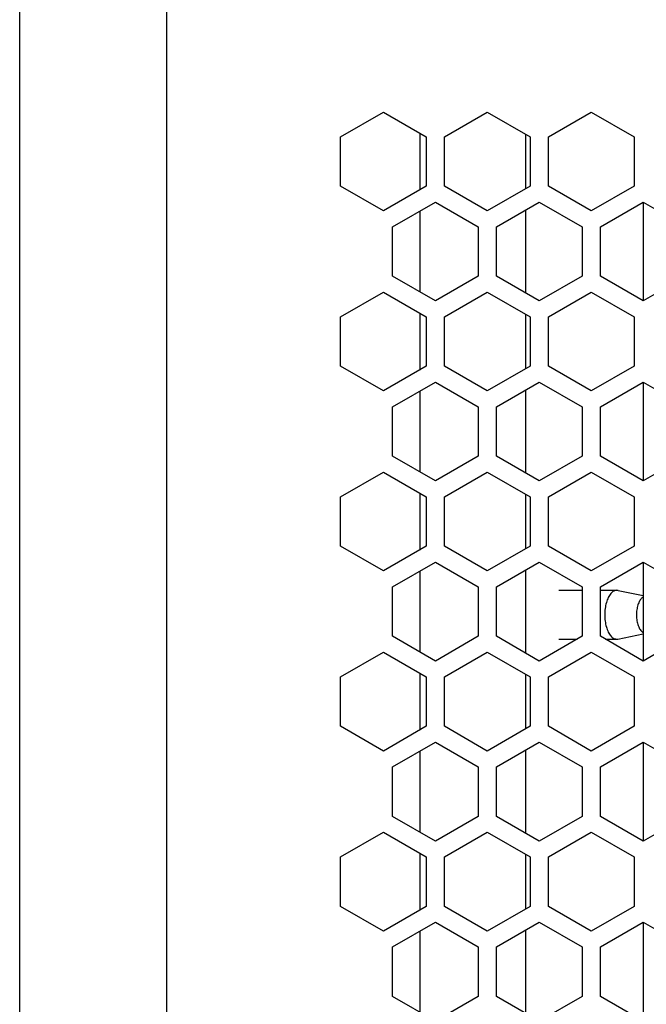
# Model space of a CAD drawing. Header units: millimetres. Extents: x -154 to 86, y -114 to 336.
# Tile 10 of 15: x -136 to -85, y 175 to 256. Entities that reach past the tile are written whole.
import ezdxf

# ---------------------------------------------------------------- set-up
doc = ezdxf.new("R2010")
doc.units = ezdxf.units.MM

# ---------------------------------------------------------------- blocks, each defined once
blk = doc.blocks.new('Gehaeuseschale-oben-Einbaudummy__1', base_point=(-136.349, -11.25))
at = {"color": 7, "linetype": 'Continuous'}
for p, q in [((-136.349, -11.25), (-136.349, 278.75)), ((-110.099, 246.172), (-106.599, 248.193)), ((-106.599, 248.193), (-103.099, 246.172)), ((-101.599, 246.172), (-98.099, 248.193)), ((-98.099, 248.193), (-94.599, 246.172)), ((-93.099, 246.172), (-89.599, 248.193)), ((-89.599, 248.193), (-86.099, 246.172)), ((-110.099, 242.13), (-110.099, 246.172)), ((-103.099, 246.172), (-103.099, 242.13)), ((-101.599, 242.13), (-101.599, 246.172)), ((-94.599, 246.172), (-94.599, 242.13)), ((-93.099, 242.13), (-93.099, 246.172)), ((-86.099, 246.172), (-86.099, 242.13)), ((-106.599, 240.11), (-110.099, 242.13)), ((-103.099, 242.13), (-106.599, 240.11)), ((-98.099, 240.11), (-101.599, 242.13)), ((-94.599, 242.13), (-98.099, 240.11)), ((-89.599, 240.11), (-93.099, 242.13)), ((-86.099, 242.13), (-89.599, 240.11)), ((-105.849, 238.811), (-102.349, 240.831)), ((-102.349, 240.831), (-98.849, 238.811)), ((-97.349, 238.811), (-93.849, 240.831)), ((-93.849, 240.831), (-90.349, 238.811)), ((-88.849, 238.811), (-85.349, 240.831)), ((-85.349, 240.831), (-81.849, 238.811)), ((-105.849, 234.769), (-105.849, 238.811)), ((-98.849, 238.811), (-98.849, 234.769)), ((-97.349, 234.769), (-97.349, 238.811)), ((-90.349, 238.811), (-90.349, 234.769)), ((-88.849, 234.769), (-88.849, 238.811)), ((-102.349, 232.749), (-105.849, 234.769)), ((-98.849, 234.769), (-102.349, 232.749)), ((-93.849, 232.749), (-97.349, 234.769)), ((-90.349, 234.769), (-93.849, 232.749)), ((-85.349, 232.749), (-88.849, 234.769)), ((-81.849, 234.769), (-85.349, 232.749)), ((-110.099, 231.452), (-106.599, 233.473)), ((-106.599, 233.473), (-103.099, 231.452)), ((-101.599, 231.452), (-98.099, 233.473)), ((-98.099, 233.473), (-94.599, 231.452)), ((-93.099, 231.452), (-89.599, 233.473)), ((-89.599, 233.473), (-86.099, 231.452)), ((-110.099, 227.41), (-110.099, 231.452)), ((-103.099, 231.452), (-103.099, 227.41)), ((-101.599, 227.41), (-101.599, 231.452)), ((-94.599, 231.452), (-94.599, 227.41)), ((-93.099, 227.41), (-93.099, 231.452)), ((-86.099, 231.452), (-86.099, 227.41)), ((-106.599, 225.39), (-110.099, 227.41)), ((-103.099, 227.41), (-106.599, 225.39)), ((-98.099, 225.39), (-101.599, 227.41)), ((-94.599, 227.41), (-98.099, 225.39)), ((-89.599, 225.39), (-93.099, 227.41)), ((-86.099, 227.41), (-89.599, 225.39)), ((-105.849, 224.091), (-102.349, 226.111)), ((-102.349, 226.111), (-98.849, 224.091)), ((-97.349, 224.091), (-93.849, 226.111)), ((-93.849, 226.111), (-90.349, 224.091)), ((-88.849, 224.091), (-85.349, 226.111)), ((-85.349, 226.111), (-81.849, 224.091)), ((-105.849, 220.049), (-105.849, 224.091)), ((-98.849, 224.091), (-98.849, 220.049)), ((-97.349, 220.049), (-97.349, 224.091)), ((-90.349, 224.091), (-90.349, 220.049)), ((-88.849, 220.049), (-88.849, 224.091)), ((-102.349, 218.029), (-105.849, 220.049)), ((-98.849, 220.049), (-102.349, 218.029)), ((-93.849, 218.029), (-97.349, 220.049)), ((-90.349, 220.049), (-93.849, 218.029)), ((-85.349, 218.029), (-88.849, 220.049)), ((-81.849, 220.049), (-85.349, 218.029)), ((-110.099, 216.732), (-106.599, 218.753)), ((-106.599, 218.753), (-103.099, 216.732)), ((-101.599, 216.732), (-98.099, 218.753)), ((-98.099, 218.753), (-94.599, 216.732)), ((-93.099, 216.732), (-89.599, 218.753)), ((-89.599, 218.753), (-86.099, 216.732)), ((-110.099, 212.69), (-110.099, 216.732)), ((-103.099, 216.732), (-103.099, 212.69)), ((-101.599, 212.69), (-101.599, 216.732)), ((-94.599, 216.732), (-94.599, 212.69)), ((-93.099, 212.69), (-93.099, 216.732)), ((-86.099, 216.732), (-86.099, 212.69)), ((-106.599, 210.67), (-110.099, 212.69)), ((-103.099, 212.69), (-106.599, 210.67)), ((-98.099, 210.67), (-101.599, 212.69)), ((-94.599, 212.69), (-98.099, 210.67)), ((-89.599, 210.67), (-93.099, 212.69)), ((-86.099, 212.69), (-89.599, 210.67)), ((-105.849, 209.371), (-102.349, 211.391)), ((-102.349, 211.391), (-98.849, 209.371)), ((-97.349, 209.371), (-93.849, 211.391)), ((-93.849, 211.391), (-90.349, 209.371)), ((-88.849, 209.371), (-85.349, 211.391)), ((-85.349, 211.391), (-81.849, 209.371)), ((-105.849, 205.329), (-105.849, 209.371)), ((-98.849, 209.371), (-98.849, 205.329)), ((-97.349, 205.329), (-97.349, 209.371)), ((-90.349, 209.371), (-90.349, 205.329)), ((-88.849, 205.329), (-88.849, 209.371)), ((-102.349, 203.309), (-105.849, 205.329)), ((-98.849, 205.329), (-102.349, 203.309)), ((-93.849, 203.309), (-97.349, 205.329)), ((-90.349, 205.329), (-93.849, 203.309)), ((-85.349, 203.309), (-88.849, 205.329)), ((-81.849, 205.329), (-85.349, 203.309)), ((-110.099, 202.012), (-106.599, 204.033)), ((-106.599, 204.033), (-103.099, 202.012)), ((-101.599, 202.012), (-98.099, 204.033)), ((-98.099, 204.033), (-94.599, 202.012)), ((-93.099, 202.012), (-89.599, 204.033)), ((-89.599, 204.033), (-86.099, 202.012)), ((-110.099, 197.97), (-110.099, 202.012)), ((-103.099, 202.012), (-103.099, 197.97)), ((-101.599, 197.97), (-101.599, 202.012)), ((-94.599, 202.012), (-94.599, 197.97)), ((-93.099, 197.97), (-93.099, 202.012)), ((-86.099, 202.012), (-86.099, 197.97)), ((-106.599, 195.95), (-110.099, 197.97)), ((-103.099, 197.97), (-106.599, 195.95)), ((-98.099, 195.95), (-101.599, 197.97)), ((-94.599, 197.97), (-98.099, 195.95)), ((-89.599, 195.95), (-93.099, 197.97)), ((-86.099, 197.97), (-89.599, 195.95)), ((-105.849, 194.651), (-102.349, 196.671)), ((-102.349, 196.671), (-98.849, 194.651)), ((-97.349, 194.651), (-93.849, 196.671)), ((-93.849, 196.671), (-90.349, 194.651)), ((-88.849, 194.651), (-85.349, 196.671)), ((-85.349, 196.671), (-81.849, 194.651)), ((-105.849, 190.609), (-105.849, 194.651)), ((-98.849, 194.651), (-98.849, 190.609)), ((-97.349, 190.609), (-97.349, 194.651)), ((-90.349, 194.651), (-90.349, 190.609)), ((-88.849, 190.609), (-88.849, 194.651)), ((-102.349, 188.589), (-105.849, 190.609)), ((-98.849, 190.609), (-102.349, 188.589)), ((-93.849, 188.589), (-97.349, 190.609)), ((-90.349, 190.609), (-93.849, 188.589)), ((-85.349, 188.589), (-88.849, 190.609)), ((-81.849, 190.609), (-85.349, 188.589)), ((-110.099, 187.292), (-106.599, 189.313)), ((-106.599, 189.313), (-103.099, 187.292)), ((-101.599, 187.292), (-98.099, 189.313)), ((-98.099, 189.313), (-94.599, 187.292)), ((-93.099, 187.292), (-89.599, 189.313)), ((-89.599, 189.313), (-86.099, 187.292)), ((-110.099, 183.25), (-110.099, 187.292)), ((-103.099, 187.292), (-103.099, 183.25)), ((-101.599, 183.25), (-101.599, 187.292)), ((-94.599, 187.292), (-94.599, 183.25)), ((-93.099, 183.25), (-93.099, 187.292)), ((-86.099, 187.292), (-86.099, 183.25)), ((-106.599, 181.23), (-110.099, 183.25)), ((-103.099, 183.25), (-106.599, 181.23)), ((-98.099, 181.23), (-101.599, 183.25)), ((-94.599, 183.25), (-98.099, 181.23)), ((-89.599, 181.23), (-93.099, 183.25)), ((-86.099, 183.25), (-89.599, 181.23)), ((-105.849, 179.931), (-102.349, 181.951)), ((-102.349, 181.951), (-98.849, 179.931)), ((-97.349, 179.931), (-93.849, 181.951)), ((-93.849, 181.951), (-90.349, 179.931)), ((-88.849, 179.931), (-85.349, 181.951)), ((-85.349, 181.951), (-81.849, 179.931)), ((-105.849, 175.889), (-105.849, 179.931)), ((-98.849, 179.931), (-98.849, 175.889)), ((-97.349, 175.889), (-97.349, 179.931)), ((-90.349, 179.931), (-90.349, 175.889)), ((-88.849, 175.889), (-88.849, 179.931)), ((-102.349, 173.869), (-105.849, 175.889)), ((-98.849, 175.889), (-102.349, 173.869)), ((-93.849, 173.869), (-97.349, 175.889)), ((-90.349, 175.889), (-93.849, 173.869)), ((-85.349, 173.869), (-88.849, 175.889))]:
    blk.add_line(p, q, dxfattribs=at)
at = {"color": 1, "linetype": 'Continuous'}
blk.add_line((-124.349, 278.75), (-124.349, -11.25), dxfattribs=at)
blk = doc.blocks.new('Kuehlkoerper-PSU__2', base_point=(-103.631, 21.021))
at = {"color": 1, "linetype": 'Continuous'}
for p, q in [((-103.631, 246.479), (-103.631, 241.823)), ((-94.971, 246.387), (-94.971, 241.916)), ((-103.631, 240.091), (-103.631, 233.489)), ((-94.971, 240.184), (-94.971, 233.396)), ((-103.631, 231.759), (-103.631, 227.103)), ((-94.971, 231.667), (-94.971, 227.196)), ((-94.971, 225.464), (-94.971, 218.676)), ((-103.631, 225.371), (-103.631, 218.769)), ((-103.631, 217.039), (-103.631, 212.383)), ((-94.971, 216.947), (-94.971, 212.476)), ((-103.631, 210.651), (-103.631, 204.049)), ((-94.971, 210.744), (-94.971, 203.956)), ((-103.631, 202.319), (-103.631, 197.663)), ((-94.971, 202.227), (-94.971, 197.756)), ((-103.631, 195.931), (-103.631, 189.329)), ((-94.971, 196.024), (-94.971, 189.236)), ((-103.631, 187.599), (-103.631, 182.943)), ((-94.971, 187.507), (-94.971, 183.036)), ((-103.631, 181.211), (-103.631, 174.609)), ((-94.971, 181.304), (-94.971, 174.516))]:
    blk.add_line(p, q, dxfattribs=at)
blk = doc.blocks.new('Linsenschraube_selbstfurchend_18__5', base_point=(-92.24, 205.09))
at = {"color": 7, "linetype": 'Continuous'}
for p, q in [((-92.24, 209.09), (-90.349, 209.09)), ((-88.849, 209.09), (-87.496, 209.09)), ((-87.394, 209.08), (-85.349, 208.661)), ((-87.428, 205.093), (-85.349, 205.519)), ((-92.24, 205.09), (-90.763, 205.09)), ((-88.435, 205.09), (-87.496, 205.09))]:
    blk.add_line(p, q, dxfattribs=at)
for points in [[(-87.496, 209.09), (-87.755, 209.022), (-87.996, 208.822), (-88.203, 208.504), (-88.362, 208.09), (-88.462, 207.608), (-88.496, 207.09), (-88.462, 206.572), (-88.362, 206.09), (-88.203, 205.676), (-87.996, 205.358), (-87.755, 205.158), (-87.496, 205.09)], [(-87.394, 209.08), (-87.445, 209.085), (-87.496, 209.09)], [(-85.342, 208.555), (-85.42, 208.502), (-85.495, 208.433)], [(-85.495, 208.433), (-85.676, 208.165), (-85.81, 207.802), (-85.885, 207.376), (-85.894, 206.926), (-85.837, 206.489), (-85.718, 206.106), (-85.548, 205.809), (-85.342, 205.625)], [(-87.496, 205.09), (-87.462, 205.092), (-87.428, 205.093)]]:
    blk.add_spline(points, degree=3, dxfattribs=at)
blk = doc.blocks.new('Waermeleitpad-Dreyer-DS-GAP-AS30-2_5-1_0-V__7', base_point=(-85.349, 26.669))
at = {"color": 7, "linetype": 'Continuous'}
for p, q in [((-85.349, 240.831), (-85.349, 232.749)), ((-85.349, 226.111), (-85.349, 218.029)), ((-85.349, 211.391), (-85.349, 203.309)), ((-85.349, 196.671), (-85.349, 188.589)), ((-85.349, 181.951), (-85.349, 173.869))]:
    blk.add_line(p, q, dxfattribs=at)
blk = doc.blocks.new('Netzteil-S360__32', base_point=(-154.349, -114.25))
for name, p in [('Gehaeuseschale-oben-Einbaudummy__1', (-136.349, -11.25)), ('Kuehlkoerper-PSU__2', (-103.631, 21.021)), ('Waermeleitpad-Dreyer-DS-GAP-AS30-2_5-1_0-V__7', (-85.349, 26.669)), ('Linsenschraube_selbstfurchend_18__5', (-92.24, 205.09))]:
    blk.add_blockref(name, p)
blk = doc.blocks.new('DrfsichtA', base_point=(97, 111))
blk.add_blockref('Netzteil-S360__32', (-154.349, -114.25))

msp = doc.modelspace()

# ---------------------------------------------------------------- block references
msp.add_blockref('DrfsichtA', (97, 111))

doc.saveas('drawing.dxf')
